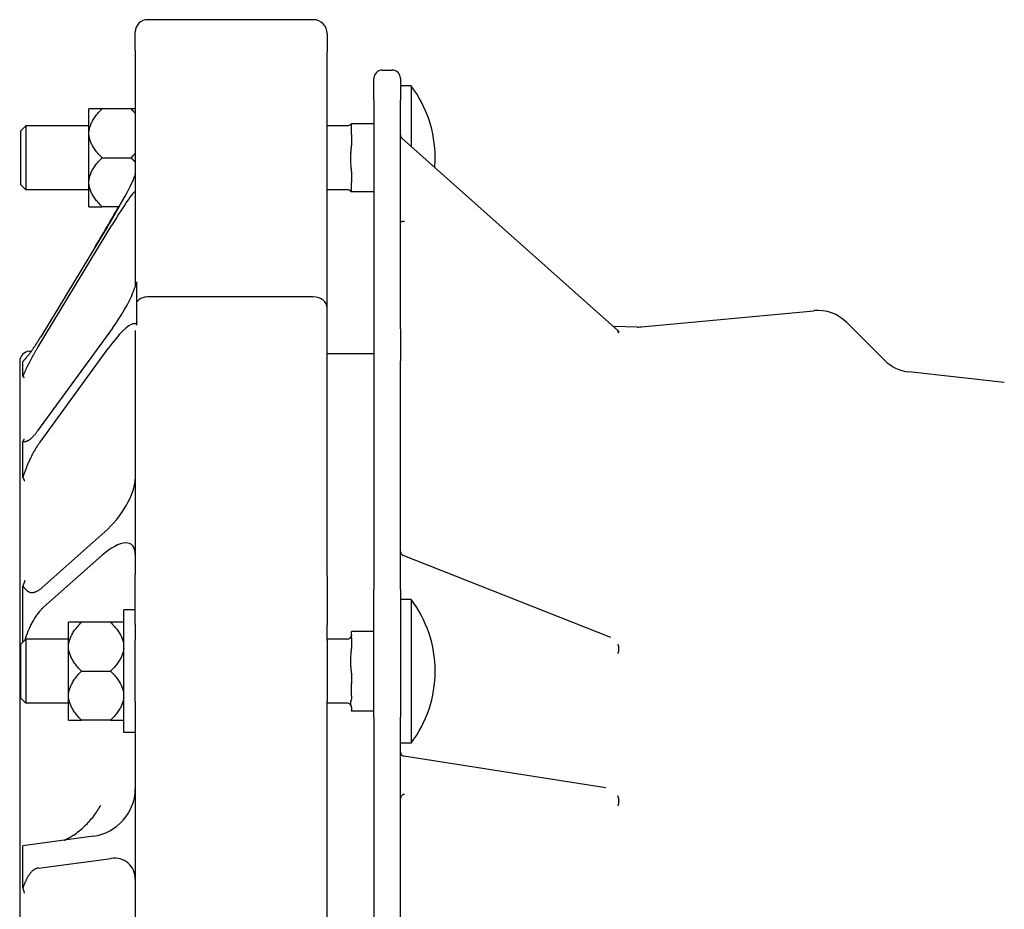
# Model space of a CAD drawing. Header units: millimetres. Extents: x -65 to 4199, y -78 to 1087.
# Tile 8 of 11: x 420 to 662, y 869 to 1087. Entities that reach past the tile are written whole.
import ezdxf

# ---------------------------------------------------------------- set-up
doc = ezdxf.new("R2010")
doc.units = ezdxf.units.MM
doc.layers.add('DETAIL', color=2, linetype='Continuous')

msp = doc.modelspace()

# ---------------------------------------------------------------- linework, layer by layer
at = {"layer": 'DETAIL'}
for p, q in [((492.31, 1086.58), (451.71, 1086.58)), ((448.71, 1079.03), (448.71, 1083.58)), ((495.71, 1083.18), (495.71, 1078.7)), ((448.71, 1079.03), (448.71, 1021.18)), ((495.71, 1015.9), (495.71, 1078.7)), ((509.16, 1074.23), (511.66, 1074.23)), ((507.16, 1066.88), (507.16, 1072.23)), ((513.66, 1072.23), (513.66, 1066.88)), ((516.27, 1070.34), (513.66, 1070.34)), ((516.27, 1070.34), (516.27, 1055.56)), ((507.16, 1066.88), (507.16, 946.99)), ((513.66, 1010.86), (513.66, 1066.88)), ((440.58, 1064.73), (437.38, 1064.73)), ((437.38, 1059.12), (437.38, 1064.73)), ((447.68, 1064.73), (440.58, 1064.73)), ((448.71, 1064.73), (447.68, 1064.73)), ((501.66, 1061.1), (501.66, 1061.05)), ((501.66, 1061.1), (501.66, 1061.1)), ((507.16, 1061.1), (501.66, 1061.1)), ((501.66, 1060.93), (501.66, 1060.88)), ((420.66, 1059.37), (421.88, 1060.59)), ((420.66, 1046.11), (420.66, 1059.37)), ((421.88, 1060.59), (421.88, 1044.89)), ((437.38, 1060.59), (421.88, 1060.59)), ((437.38, 1058.36), (437.38, 1059.12)), ((500.66, 1060.59), (495.71, 1060.59)), ((501.66, 1058.43), (501.66, 1060.88)), ((437.38, 1047.12), (437.38, 1058.36)), ((501.66, 1058.43), (501.66, 1055.78)), ((566.87, 1010.44), (513.99, 1057.59)), ((440.58, 1052.74), (447.68, 1052.74)), ((501.66, 1049.38), (501.66, 1046.73)), ((437.38, 1046.36), (437.38, 1047.12)), ((501.66, 1044.38), (501.66, 1046.73)), ((420.66, 1046.11), (421.88, 1044.89)), ((437.38, 1044.89), (421.88, 1044.89)), ((437.38, 1040.74), (437.38, 1046.36)), ((500.66, 1044.89), (495.71, 1044.89)), ((507.16, 1044.38), (501.66, 1044.38)), ((437.38, 1040.74), (440.58, 1040.74)), ((444.77, 1040.74), (440.58, 1040.74)), ((424.9, 1006.4), (442.96, 1036.21)), ((441.82, 1035.73), (425.55, 1008.87)), ((449.13, 1021.98), (449.13, 1022.37)), ((448.71, 1021.28), (448.71, 1021.28)), ((449.13, 1017.46), (449.13, 1021.98)), ((492.31, 1018.65), (451.71, 1018.65)), ((449.13, 1012.41), (449.13, 1017.46)), ((495.71, 950.35), (495.71, 1015.9)), ((572.71, 1011.33), (614.91, 1015.29)), ((443.13, 1010.99), (424.8, 985.82)), ((448.71, 1010.46), (448.71, 950.67)), ((449.13, 1011.72), (449.13, 1012.41)), ((571.6, 1011.29), (565.81, 1011.39)), ((632.16, 1003.16), (622.92, 1012.41)), ((567.16, 1010.01), (567.16, 1010)), ((567.16, 1010), (567.16, 1009.99)), ((425.39, 983.1), (442.1, 1006.05)), ((422.83, 1005.37), (423.29, 1005.39)), ((507.16, 1004.73), (495.71, 1004.73)), ((420.41, 1002.8), (420.41, 738.65)), ((421.15, 1000.9), (421.15, 1002.77)), ((421.15, 999.21), (421.15, 1000.9)), ((513.66, 946.99), (513.66, 1003.01)), ((661.52, 997.7), (638.13, 1000.3)), ((421.15, 979.03), (421.15, 983.22)), ((421.15, 974.43), (421.15, 979.03)), ((441.27, 961.08), (425.86, 947.42)), ((426.28, 942.67), (440.54, 955.32)), ((565.18, 935.26), (514.29, 955.34)), ((448.71, 938.4), (448.71, 950.67)), ((495.71, 950.35), (495.71, 938.28)), ((421.15, 940.67), (421.15, 947.83)), ((507.16, 915.69), (507.16, 946.99)), ((513.66, 946.99), (513.66, 915.69)), ((516.27, 944.57), (513.66, 944.57)), ((516.27, 944.57), (516.27, 909.37)), ((421.15, 934.09), (421.15, 940.67)), ((445.88, 911.97), (445.88, 941.97)), ((448.71, 941.97), (445.88, 941.97)), ((435.58, 938.97), (432.38, 938.97)), ((432.38, 933.35), (432.38, 938.97)), ((442.68, 938.97), (435.58, 938.97)), ((445.88, 938.97), (442.68, 938.97)), ((448.71, 938.4), (448.71, 934.6)), ((495.71, 934.47), (495.71, 938.28)), ((501.66, 935.07), (501.66, 936.73)), ((507.16, 936.73), (501.66, 936.73)), ((420.66, 933.6), (421.88, 934.82)), ((420.66, 920.34), (420.66, 933.6)), ((421.88, 934.82), (421.88, 919.12)), ((432.38, 934.82), (421.88, 934.82)), ((432.38, 932.59), (432.38, 933.35)), ((448.71, 919.52), (448.71, 934.6)), ((500.66, 934.82), (495.71, 934.82)), ((495.71, 934.47), (495.71, 919.64)), ((501.66, 935.07), (501.66, 932.55)), ((432.38, 921.35), (432.38, 932.59)), ((567.16, 932.38), (567.16, 932.44)), ((567.16, 932.31), (567.16, 932.38)), ((435.58, 926.97), (442.68, 926.97)), ((501.66, 926.45), (501.66, 923.93)), ((501.66, 920.91), (501.66, 923.93)), ((432.38, 920.59), (432.38, 921.35)), ((420.66, 920.34), (421.88, 919.12)), ((432.38, 919.12), (421.88, 919.12)), ((432.38, 914.98), (432.38, 920.59)), ((448.71, 919.52), (448.71, 824.19)), ((495.71, 815.27), (495.71, 919.64)), ((500.66, 919.12), (495.71, 919.12)), ((501.66, 920.91), (501.66, 920.1)), ((501.66, 918.14), (501.66, 917.33)), ((501.66, 917.21), (501.66, 917.33)), ((507.16, 917.21), (501.66, 917.21)), ((432.38, 914.98), (435.58, 914.98)), ((442.68, 914.98), (435.58, 914.98)), ((442.68, 914.98), (445.88, 914.98)), ((507.16, 915.69), (507.16, 721.71)), ((513.66, 825.05), (513.66, 915.69)), ((448.71, 911.97), (445.88, 911.97)), ((516.27, 909.37), (513.66, 909.37)), ((563.95, 898.44), (514.5, 906.17)), ((567.16, 895.22), (567.16, 895.15)), ((567.16, 895.15), (567.16, 895.08)), ((438.51, 886.53), (421.15, 884.22)), ((421.15, 881.23), (421.15, 884.22)), ((421.15, 873.88), (421.15, 881.23)), ((425.01, 878.75), (442.77, 881.12))]:
    msp.add_line(p, q, dxfattribs=at)
at = {"layer": 'DETAIL', "flags": 128}
for points in [[(437.38, 1059.12), (437.4, 1059.34), (437.43, 1059.56), (437.47, 1059.79), (437.52, 1060.01), (437.58, 1060.24), (437.65, 1060.46), (437.73, 1060.69), (437.82, 1060.91), (437.91, 1061.14), (438.02, 1061.36), (438.14, 1061.59), (438.26, 1061.82), (438.4, 1062.05), (438.54, 1062.29), (438.7, 1062.52), (438.87, 1062.76), (439.04, 1062.99), (439.23, 1063.23), (439.43, 1063.48), (439.63, 1063.72), (439.85, 1063.97), (440.08, 1064.22), (440.33, 1064.48), (440.58, 1064.73)], [(447.68, 1064.73), (447.73, 1064.69), (447.77, 1064.64), (447.82, 1064.59), (447.87, 1064.54), (447.91, 1064.5), (447.96, 1064.45), (448, 1064.4), (448.05, 1064.36), (448.09, 1064.31), (448.14, 1064.26), (448.18, 1064.22), (448.22, 1064.17), (448.26, 1064.12), (448.31, 1064.08), (448.35, 1064.03), (448.39, 1063.99), (448.43, 1063.94), (448.47, 1063.89), (448.51, 1063.85), (448.55, 1063.8), (448.59, 1063.76), (448.63, 1063.71), (448.67, 1063.67), (448.71, 1063.62)], [(501.66, 1060.93), (501.65, 1060.93), (501.64, 1060.94), (501.62, 1060.94), (501.6, 1060.95), (501.58, 1060.95), (501.56, 1060.96), (501.53, 1060.96), (501.51, 1060.97), (501.49, 1060.97), (501.47, 1060.98), (501.46, 1060.98), (501.46, 1060.99), (501.46, 1060.99), (501.47, 1061), (501.49, 1061), (501.51, 1061.01), (501.53, 1061.01), (501.56, 1061.02), (501.58, 1061.02), (501.6, 1061.03), (501.62, 1061.03), (501.64, 1061.04), (501.65, 1061.04), (501.66, 1061.05)], [(440.58, 1052.74), (440.33, 1053), (440.08, 1053.25), (439.85, 1053.5), (439.63, 1053.75), (439.43, 1053.99), (439.23, 1054.24), (439.04, 1054.48), (438.87, 1054.72), (438.7, 1054.95), (438.54, 1055.19), (438.4, 1055.42), (438.26, 1055.65), (438.14, 1055.88), (438.02, 1056.11), (437.91, 1056.33), (437.82, 1056.56), (437.73, 1056.79), (437.65, 1057.01), (437.58, 1057.24), (437.52, 1057.46), (437.47, 1057.68), (437.43, 1057.91), (437.4, 1058.13), (437.38, 1058.36)], [(448.71, 1053.85), (448.67, 1053.81), (448.63, 1053.76), (448.59, 1053.72), (448.55, 1053.67), (448.51, 1053.62), (448.47, 1053.58), (448.43, 1053.53), (448.39, 1053.49), (448.35, 1053.44), (448.31, 1053.39), (448.26, 1053.35), (448.22, 1053.3), (448.18, 1053.26), (448.14, 1053.21), (448.09, 1053.16), (448.05, 1053.12), (448, 1053.07), (447.96, 1053.02), (447.91, 1052.98), (447.87, 1052.93), (447.82, 1052.88), (447.77, 1052.83), (447.73, 1052.79), (447.68, 1052.74)], [(501.66, 1049.38), (501.65, 1049.64), (501.64, 1049.92), (501.62, 1050.19), (501.6, 1050.45), (501.58, 1050.7), (501.56, 1050.97), (501.53, 1051.24), (501.51, 1051.52), (501.49, 1051.79), (501.47, 1052.06), (501.46, 1052.33), (501.46, 1052.58), (501.46, 1052.84), (501.47, 1053.1), (501.49, 1053.38), (501.51, 1053.65), (501.53, 1053.92), (501.56, 1054.2), (501.58, 1054.46), (501.6, 1054.72), (501.62, 1054.98), (501.64, 1055.25), (501.65, 1055.52), (501.66, 1055.78)], [(437.38, 1047.12), (437.4, 1047.35), (437.43, 1047.57), (437.47, 1047.79), (437.52, 1048.02), (437.58, 1048.24), (437.65, 1048.47), (437.73, 1048.69), (437.82, 1048.92), (437.91, 1049.14), (438.02, 1049.37), (438.14, 1049.6), (438.26, 1049.83), (438.4, 1050.06), (438.54, 1050.29), (438.7, 1050.53), (438.87, 1050.76), (439.04, 1051), (439.23, 1051.24), (439.43, 1051.48), (439.63, 1051.73), (439.85, 1051.98), (440.08, 1052.23), (440.33, 1052.48), (440.58, 1052.74)], [(447.68, 1052.74), (447.73, 1052.69), (447.77, 1052.64), (447.82, 1052.6), (447.87, 1052.55), (447.91, 1052.5), (447.96, 1052.45), (448, 1052.41), (448.05, 1052.36), (448.09, 1052.31), (448.14, 1052.27), (448.18, 1052.22), (448.22, 1052.18), (448.26, 1052.13), (448.31, 1052.08), (448.35, 1052.04), (448.39, 1051.99), (448.43, 1051.94), (448.47, 1051.9), (448.51, 1051.85), (448.55, 1051.81), (448.59, 1051.76), (448.63, 1051.72), (448.67, 1051.67), (448.71, 1051.63)], [(440.58, 1040.74), (440.33, 1041), (440.08, 1041.26), (439.85, 1041.51), (439.63, 1041.75), (439.43, 1042), (439.23, 1042.24), (439.04, 1042.48), (438.87, 1042.72), (438.7, 1042.96), (438.54, 1043.19), (438.4, 1043.42), (438.26, 1043.65), (438.14, 1043.88), (438.02, 1044.11), (437.91, 1044.34), (437.82, 1044.57), (437.73, 1044.79), (437.65, 1045.02), (437.58, 1045.24), (437.52, 1045.47), (437.47, 1045.69), (437.43, 1045.91), (437.4, 1046.14), (437.38, 1046.36)], [(501.46, 1044.49), (501.46, 1044.48), (501.47, 1044.48), (501.47, 1044.48), (501.48, 1044.48), (501.49, 1044.48), (501.5, 1044.47), (501.51, 1044.47), (501.52, 1044.47), (501.53, 1044.47), (501.54, 1044.46), (501.55, 1044.46), (501.56, 1044.46), (501.58, 1044.46), (501.59, 1044.45), (501.6, 1044.45), (501.61, 1044.45), (501.62, 1044.45), (501.63, 1044.44), (501.64, 1044.44), (501.64, 1044.44), (501.65, 1044.44), (501.65, 1044.43), (501.66, 1044.43), (501.66, 1044.43)], [(514.66, 1037.18), (514.59, 1037.17), (514.53, 1037.17), (514.46, 1037.16), (514.4, 1037.15), (514.34, 1037.14), (514.28, 1037.13), (514.22, 1037.12), (514.16, 1037.11), (514.1, 1037.1), (514.05, 1037.09), (514, 1037.08), (513.95, 1037.07), (513.91, 1037.06), (513.87, 1037.05), (513.83, 1037.03), (513.79, 1037.02), (513.76, 1037.01), (513.74, 1037), (513.71, 1036.99), (513.69, 1036.98), (513.68, 1036.97), (513.67, 1036.96), (513.66, 1036.95), (513.66, 1036.94)], [(448.15, 1019.73), (448.21, 1019.88), (448.26, 1020.02), (448.32, 1020.17), (448.37, 1020.3), (448.42, 1020.44), (448.47, 1020.56), (448.52, 1020.69), (448.56, 1020.81), (448.61, 1020.92), (448.65, 1021.03), (448.69, 1021.13), (448.73, 1021.23), (448.77, 1021.32), (448.8, 1021.41), (448.84, 1021.49), (448.87, 1021.57), (448.91, 1021.64), (448.94, 1021.7), (448.97, 1021.76), (449, 1021.81), (449.03, 1021.86), (449.06, 1021.91), (449.09, 1021.95), (449.13, 1021.98)], [(449.13, 1012.41), (449.09, 1012.36), (449.06, 1012.31), (449.03, 1012.27), (449, 1012.24), (448.97, 1012.2), (448.94, 1012.18), (448.91, 1012.15), (448.87, 1012.13), (448.84, 1012.11), (448.81, 1012.1), (448.77, 1012.08), (448.73, 1012.07), (448.69, 1012.07), (448.65, 1012.06), (448.61, 1012.05), (448.56, 1012.05), (448.52, 1012.05), (448.47, 1012.05), (448.42, 1012.04), (448.37, 1012.04), (448.31, 1012.04), (448.26, 1012.04), (448.2, 1012.04), (448.14, 1012.04)], [(513.66, 1010.86), (513.66, 1010.56), (513.66, 1010.27), (513.66, 1009.97), (513.66, 1009.68), (513.66, 1009.38), (513.66, 1009.09), (513.66, 1008.79), (513.66, 1008.5), (513.66, 1008.21), (513.66, 1007.91), (513.65, 1007.62), (513.65, 1007.33), (513.65, 1007.04), (513.65, 1006.75), (513.65, 1006.46), (513.66, 1006.16), (513.66, 1005.86), (513.66, 1005.56), (513.66, 1005.25), (513.66, 1004.94), (513.66, 1004.62), (513.66, 1004.31), (513.66, 1003.99), (513.66, 1003.66), (513.66, 1003.34), (513.66, 1003.01)], [(566.87, 1010.44), (566.96, 1010.38), (567.03, 1010.33), (567.08, 1010.31), (567.09, 1010.3)], [(567.16, 1010.01), (567.16, 1010.02), (567.16, 1010.03), (567.15, 1010.03), (567.15, 1010.04), (567.15, 1010.06), (567.14, 1010.07), (567.13, 1010.08), (567.13, 1010.09), (567.12, 1010.11), (567.11, 1010.12), (567.1, 1010.14), (567.09, 1010.16), (567.08, 1010.17), (567.06, 1010.19), (567.05, 1010.21), (567.04, 1010.23), (567.02, 1010.25), (567, 1010.27), (566.99, 1010.29), (566.97, 1010.32), (566.95, 1010.34), (566.93, 1010.36), (566.91, 1010.39), (566.89, 1010.41)], [(422.71, 1004.6), (422.81, 1004.73), (422.91, 1004.87), (423.02, 1005.01), (423.13, 1005.16), (423.24, 1005.32), (423.35, 1005.47), (423.46, 1005.64), (423.58, 1005.8), (423.69, 1005.97), (423.81, 1006.14), (423.93, 1006.32), (424.05, 1006.5), (424.17, 1006.68), (424.29, 1006.87), (424.42, 1007.06), (424.54, 1007.25), (424.67, 1007.45), (424.79, 1007.65), (424.92, 1007.84), (425.04, 1008.05), (425.17, 1008.25), (425.3, 1008.46), (425.42, 1008.66), (425.55, 1008.87)], [(566.89, 1010.07), (566.91, 1010.05), (566.93, 1010.04), (566.95, 1010.03), (566.97, 1010.02), (566.99, 1010.01), (567, 1010), (567.02, 1009.99), (567.04, 1009.98), (567.05, 1009.98), (567.06, 1009.97), (567.08, 1009.97), (567.09, 1009.96), (567.1, 1009.96), (567.11, 1009.96), (567.12, 1009.96), (567.13, 1009.96), (567.13, 1009.96), (567.14, 1009.96), (567.15, 1009.96), (567.15, 1009.97), (567.15, 1009.97), (567.16, 1009.98), (567.16, 1009.98), (567.16, 1009.99)], [(424.9, 1006.4), (424.8, 1006.24), (424.71, 1006.07), (424.61, 1005.91), (424.51, 1005.75), (424.42, 1005.59), (424.32, 1005.42), (424.23, 1005.26), (424.13, 1005.1), (424.04, 1004.93), (423.94, 1004.77), (423.85, 1004.6), (423.76, 1004.44), (423.66, 1004.27), (423.57, 1004.11), (423.48, 1003.94), (423.39, 1003.78), (423.3, 1003.61), (423.21, 1003.45), (423.13, 1003.29), (423.04, 1003.12), (422.96, 1002.96), (422.87, 1002.8), (422.79, 1002.65), (422.71, 1002.49)], [(421.15, 1002.77), (421.19, 1002.82), (421.24, 1002.87), (421.28, 1002.93), (421.33, 1002.98), (421.38, 1003.03), (421.43, 1003.09), (421.49, 1003.15), (421.54, 1003.21), (421.6, 1003.27), (421.66, 1003.33), (421.71, 1003.4), (421.78, 1003.47), (421.84, 1003.54), (421.91, 1003.62), (421.97, 1003.69), (422.04, 1003.78), (422.11, 1003.86), (422.19, 1003.95), (422.27, 1004.04), (422.34, 1004.14), (422.43, 1004.24), (422.52, 1004.35), (422.61, 1004.47), (422.71, 1004.6)], [(422.71, 1002.49), (422.61, 1002.29), (422.51, 1002.1), (422.42, 1001.92), (422.33, 1001.74), (422.25, 1001.57), (422.18, 1001.42), (422.1, 1001.26), (422.03, 1001.11), (421.96, 1000.97), (421.89, 1000.82), (421.83, 1000.68), (421.76, 1000.55), (421.7, 1000.42), (421.64, 1000.29), (421.58, 1000.16), (421.53, 1000.04), (421.47, 999.93), (421.42, 999.81), (421.37, 999.7), (421.32, 999.6), (421.28, 999.49), (421.23, 999.39), (421.19, 999.3), (421.15, 999.21)], [(421.15, 999.21), (421.17, 999.19), (421.2, 999.18), (421.23, 999.17), (421.25, 999.15), (421.27, 999.14), (421.29, 999.12), (421.31, 999.11), (421.33, 999.1), (421.35, 999.09), (421.36, 999.07), (421.37, 999.06), (421.39, 999.05), (421.4, 999.04), (421.41, 999.03), (421.42, 999.02), (421.43, 999.01), (421.44, 999), (421.44, 998.99), (421.45, 998.98), (421.45, 998.97), (421.46, 998.96), (421.46, 998.95), (421.47, 998.95), (421.47, 998.94)], [(421.46, 983.92), (421.45, 983.9), (421.45, 983.88), (421.44, 983.85), (421.44, 983.83), (421.43, 983.81), (421.43, 983.78), (421.42, 983.75), (421.41, 983.73), (421.4, 983.7), (421.39, 983.67), (421.38, 983.65), (421.37, 983.62), (421.36, 983.59), (421.34, 983.56), (421.33, 983.53), (421.31, 983.49), (421.3, 983.46), (421.28, 983.43), (421.26, 983.4), (421.24, 983.36), (421.22, 983.33), (421.2, 983.29), (421.17, 983.26), (421.15, 983.22)], [(422.71, 983.63), (422.79, 983.68), (422.87, 983.74), (422.95, 983.8), (423.03, 983.86), (423.11, 983.93), (423.19, 984), (423.28, 984.07), (423.36, 984.15), (423.45, 984.23), (423.54, 984.31), (423.62, 984.4), (423.71, 984.49), (423.8, 984.59), (423.89, 984.68), (423.98, 984.78), (424.07, 984.89), (424.16, 984.99), (424.25, 985.1), (424.34, 985.22), (424.43, 985.33), (424.53, 985.45), (424.62, 985.57), (424.71, 985.69), (424.8, 985.82)], [(421.15, 983.22), (421.19, 983.22), (421.23, 983.22), (421.28, 983.22), (421.32, 983.22), (421.37, 983.23), (421.42, 983.23), (421.47, 983.23), (421.52, 983.23), (421.58, 983.24), (421.64, 983.24), (421.7, 983.25), (421.76, 983.26), (421.82, 983.27), (421.89, 983.28), (421.95, 983.3), (422.02, 983.32), (422.09, 983.34), (422.17, 983.36), (422.25, 983.4), (422.33, 983.43), (422.42, 983.47), (422.51, 983.52), (422.61, 983.57), (422.71, 983.63)], [(425.39, 983.1), (425.27, 982.93), (425.15, 982.76), (425.03, 982.59), (424.91, 982.42), (424.8, 982.24), (424.68, 982.06), (424.56, 981.87), (424.44, 981.69), (424.32, 981.5), (424.21, 981.3), (424.09, 981.11), (423.98, 980.91), (423.87, 980.72), (423.75, 980.51), (423.64, 980.31), (423.53, 980.11), (423.42, 979.9), (423.32, 979.69), (423.21, 979.49), (423.11, 979.28), (423, 979.07), (422.9, 978.85), (422.8, 978.64), (422.71, 978.43)], [(422.71, 978.43), (422.61, 978.21), (422.51, 977.99), (422.43, 977.78), (422.34, 977.59), (422.26, 977.39), (422.19, 977.2), (422.11, 977.02), (422.04, 976.83), (421.97, 976.65), (421.9, 976.48), (421.83, 976.3), (421.77, 976.13), (421.71, 975.97), (421.65, 975.8), (421.59, 975.65), (421.53, 975.49), (421.48, 975.34), (421.43, 975.2), (421.38, 975.06), (421.33, 974.92), (421.28, 974.79), (421.23, 974.66), (421.19, 974.54), (421.15, 974.43)], [(421.15, 974.43), (421.18, 974.39), (421.21, 974.35), (421.23, 974.31), (421.26, 974.27), (421.29, 974.23), (421.31, 974.19), (421.34, 974.15), (421.36, 974.11), (421.38, 974.08), (421.4, 974.04), (421.42, 974.01), (421.43, 973.97), (421.45, 973.94), (421.46, 973.91), (421.47, 973.87), (421.49, 973.84), (421.5, 973.81), (421.51, 973.78), (421.52, 973.75), (421.52, 973.72), (421.53, 973.7), (421.54, 973.67), (421.54, 973.64), (421.55, 973.62)], [(421.64, 949.18), (421.63, 949.15), (421.62, 949.11), (421.62, 949.07), (421.61, 949.03), (421.6, 948.99), (421.59, 948.95), (421.58, 948.9), (421.57, 948.85), (421.55, 948.8), (421.54, 948.75), (421.52, 948.7), (421.51, 948.64), (421.49, 948.59), (421.46, 948.53), (421.44, 948.47), (421.42, 948.4), (421.39, 948.34), (421.36, 948.27), (421.33, 948.2), (421.3, 948.13), (421.26, 948.06), (421.23, 947.99), (421.19, 947.91), (421.15, 947.83)], [(421.15, 947.83), (421.19, 947.78), (421.23, 947.73), (421.28, 947.68), (421.33, 947.62), (421.38, 947.57), (421.43, 947.51), (421.48, 947.44), (421.54, 947.38), (421.59, 947.31), (421.65, 947.25), (421.71, 947.18), (421.77, 947.11), (421.84, 947.04), (421.91, 946.98), (421.97, 946.91), (422.05, 946.84), (422.12, 946.78), (422.2, 946.72), (422.27, 946.66), (422.35, 946.6), (422.44, 946.54), (422.52, 946.49), (422.61, 946.44), (422.7, 946.4)], [(422.7, 946.4), (422.82, 946.35), (422.93, 946.31), (423.05, 946.28), (423.17, 946.26), (423.29, 946.25), (423.41, 946.24), (423.54, 946.25), (423.66, 946.26), (423.79, 946.28), (423.92, 946.3), (424.06, 946.34), (424.19, 946.38), (424.33, 946.43), (424.46, 946.48), (424.6, 946.55), (424.74, 946.62), (424.88, 946.69), (425.02, 946.78), (425.16, 946.87), (425.3, 946.96), (425.44, 947.07), (425.58, 947.18), (425.72, 947.29), (425.86, 947.42)], [(426.28, 942.67), (426.12, 942.52), (425.95, 942.37), (425.79, 942.21), (425.63, 942.04), (425.47, 941.86), (425.31, 941.68), (425.15, 941.49), (425, 941.3), (424.84, 941.1), (424.68, 940.89), (424.53, 940.67), (424.37, 940.45), (424.22, 940.23), (424.07, 940), (423.92, 939.76), (423.78, 939.51), (423.63, 939.27), (423.49, 939.01), (423.35, 938.75), (423.22, 938.49), (423.08, 938.22), (422.95, 937.95), (422.83, 937.67), (422.7, 937.39)], [(432.38, 933.35), (432.4, 933.57), (432.43, 933.8), (432.47, 934.02), (432.52, 934.24), (432.58, 934.47), (432.65, 934.69), (432.73, 934.92), (432.82, 935.14), (432.91, 935.37), (433.02, 935.6), (433.14, 935.83), (433.26, 936.05), (433.4, 936.29), (433.54, 936.52), (433.7, 936.75), (433.87, 936.99), (434.04, 937.23), (434.23, 937.47), (434.43, 937.71), (434.63, 937.95), (434.85, 938.2), (435.08, 938.45), (435.33, 938.71), (435.58, 938.97)], [(442.68, 938.97), (442.93, 938.71), (443.17, 938.45), (443.4, 938.2), (443.62, 937.95), (443.83, 937.71), (444.03, 937.47), (444.21, 937.23), (444.39, 936.99), (444.56, 936.75), (444.71, 936.52), (444.86, 936.29), (444.99, 936.05), (445.12, 935.83), (445.24, 935.6), (445.34, 935.37), (445.44, 935.14), (445.53, 934.92), (445.61, 934.69), (445.68, 934.47), (445.74, 934.24), (445.79, 934.02), (445.83, 933.8), (445.86, 933.57), (445.88, 933.35)], [(422.7, 937.39), (422.65, 937.26), (422.59, 937.14), (422.54, 937.01), (422.49, 936.89), (422.44, 936.76), (422.39, 936.64), (422.34, 936.52), (422.3, 936.4), (422.25, 936.28), (422.2, 936.16), (422.16, 936.04), (422.12, 935.92), (422.07, 935.8), (422.03, 935.69), (421.99, 935.57), (421.95, 935.46), (421.91, 935.34), (421.87, 935.23), (421.83, 935.12), (421.79, 935.01), (421.75, 934.9), (421.72, 934.8), (421.68, 934.69), (421.64, 934.59)], [(501.66, 935.81), (501.66, 935.8), (501.66, 935.79), (501.66, 935.79), (501.66, 935.78), (501.66, 935.77), (501.66, 935.76), (501.66, 935.76), (501.66, 935.75), (501.66, 935.74), (501.66, 935.74), (501.65, 935.73), (501.65, 935.72), (501.65, 935.72), (501.65, 935.71), (501.65, 935.7), (501.65, 935.69), (501.65, 935.69), (501.65, 935.68), (501.65, 935.67), (501.65, 935.67), (501.64, 935.66), (501.64, 935.65), (501.64, 935.64), (501.64, 935.64)], [(567.16, 932.44), (567.16, 932.49), (567.16, 932.54), (567.15, 932.59), (567.15, 932.63), (567.15, 932.68), (567.14, 932.73), (567.13, 932.78), (567.13, 932.83), (567.12, 932.88), (567.11, 932.93), (567.1, 932.98), (567.09, 933.03), (567.08, 933.08), (567.06, 933.12), (567.05, 933.17), (567.04, 933.22), (567.02, 933.27), (567, 933.32), (566.99, 933.37), (566.97, 933.42), (566.95, 933.47), (566.93, 933.51), (566.91, 933.56), (566.89, 933.61)], [(435.58, 926.97), (435.33, 927.23), (435.08, 927.48), (434.85, 927.73), (434.63, 927.98), (434.43, 928.23), (434.23, 928.47), (434.04, 928.71), (433.87, 928.95), (433.7, 929.18), (433.54, 929.42), (433.4, 929.65), (433.26, 929.88), (433.14, 930.11), (433.02, 930.34), (432.91, 930.57), (432.82, 930.79), (432.73, 931.02), (432.65, 931.24), (432.58, 931.47), (432.52, 931.69), (432.47, 931.92), (432.43, 932.14), (432.4, 932.36), (432.38, 932.59)], [(445.88, 932.59), (445.86, 932.36), (445.83, 932.14), (445.79, 931.92), (445.74, 931.69), (445.68, 931.47), (445.61, 931.24), (445.53, 931.02), (445.44, 930.79), (445.34, 930.57), (445.24, 930.34), (445.12, 930.11), (444.99, 929.88), (444.86, 929.65), (444.71, 929.42), (444.56, 929.18), (444.39, 928.95), (444.21, 928.71), (444.03, 928.47), (443.83, 928.23), (443.62, 927.98), (443.4, 927.73), (443.17, 927.48), (442.93, 927.23), (442.68, 926.97)], [(501.66, 926.45), (501.65, 926.7), (501.64, 926.96), (501.62, 927.22), (501.6, 927.46), (501.58, 927.71), (501.56, 927.96), (501.53, 928.22), (501.51, 928.48), (501.49, 928.74), (501.47, 929), (501.46, 929.25), (501.46, 929.5), (501.46, 929.74), (501.47, 929.99), (501.49, 930.25), (501.51, 930.51), (501.53, 930.77), (501.56, 931.03), (501.58, 931.29), (501.6, 931.53), (501.62, 931.78), (501.64, 932.04), (501.65, 932.3), (501.66, 932.55)], [(566.89, 931.36), (566.91, 931.39), (566.93, 931.42), (566.95, 931.46), (566.97, 931.49), (566.99, 931.52), (567, 931.56), (567.02, 931.59), (567.04, 931.63), (567.05, 931.67), (567.06, 931.71), (567.08, 931.75), (567.09, 931.79), (567.1, 931.83), (567.11, 931.87), (567.12, 931.91), (567.13, 931.95), (567.13, 932), (567.14, 932.04), (567.15, 932.08), (567.15, 932.13), (567.15, 932.17), (567.16, 932.22), (567.16, 932.27), (567.16, 932.31)], [(432.38, 921.35), (432.4, 921.58), (432.43, 921.8), (432.47, 922.03), (432.52, 922.25), (432.58, 922.47), (432.65, 922.7), (432.73, 922.92), (432.82, 923.15), (432.91, 923.38), (433.02, 923.6), (433.14, 923.83), (433.26, 924.06), (433.4, 924.29), (433.54, 924.52), (433.7, 924.76), (433.87, 924.99), (434.04, 925.23), (434.23, 925.47), (434.43, 925.72), (434.63, 925.96), (434.85, 926.21), (435.08, 926.46), (435.33, 926.71), (435.58, 926.97)], [(442.68, 926.97), (442.93, 926.71), (443.17, 926.46), (443.4, 926.21), (443.62, 925.96), (443.83, 925.72), (444.03, 925.47), (444.21, 925.23), (444.39, 924.99), (444.56, 924.76), (444.71, 924.52), (444.86, 924.29), (444.99, 924.06), (445.12, 923.83), (445.24, 923.6), (445.34, 923.38), (445.44, 923.15), (445.53, 922.92), (445.61, 922.7), (445.68, 922.47), (445.74, 922.25), (445.79, 922.03), (445.83, 921.8), (445.86, 921.58), (445.88, 921.35)], [(435.58, 914.98), (435.33, 915.23), (435.08, 915.49), (434.85, 915.74), (434.63, 915.99), (434.43, 916.23), (434.23, 916.47), (434.04, 916.71), (433.87, 916.95), (433.7, 917.19), (433.54, 917.42), (433.4, 917.66), (433.26, 917.89), (433.14, 918.12), (433.02, 918.34), (432.91, 918.57), (432.82, 918.8), (432.73, 919.02), (432.65, 919.25), (432.58, 919.47), (432.52, 919.7), (432.47, 919.92), (432.43, 920.15), (432.4, 920.37), (432.38, 920.59)], [(445.88, 920.59), (445.86, 920.37), (445.83, 920.15), (445.79, 919.92), (445.74, 919.7), (445.68, 919.47), (445.61, 919.25), (445.53, 919.02), (445.44, 918.8), (445.34, 918.57), (445.24, 918.34), (445.12, 918.12), (444.99, 917.89), (444.86, 917.66), (444.71, 917.42), (444.56, 917.19), (444.39, 916.95), (444.21, 916.71), (444.03, 916.47), (443.83, 916.23), (443.62, 915.99), (443.4, 915.74), (443.17, 915.49), (442.93, 915.23), (442.68, 914.98)], [(501.66, 918.14), (501.65, 918.22), (501.64, 918.3), (501.62, 918.38), (501.6, 918.46), (501.58, 918.54), (501.56, 918.62), (501.53, 918.71), (501.51, 918.79), (501.49, 918.87), (501.47, 918.96), (501.46, 919.04), (501.46, 919.12), (501.46, 919.2), (501.47, 919.28), (501.49, 919.36), (501.51, 919.44), (501.53, 919.53), (501.56, 919.61), (501.58, 919.69), (501.6, 919.77), (501.62, 919.85), (501.64, 919.93), (501.65, 920.02), (501.66, 920.1)], [(514.66, 896.79), (514.59, 896.79), (514.53, 896.78), (514.46, 896.77), (514.4, 896.76), (514.34, 896.74), (514.28, 896.71), (514.22, 896.68), (514.16, 896.65), (514.1, 896.62), (514.05, 896.58), (514, 896.54), (513.95, 896.49), (513.91, 896.45), (513.87, 896.4), (513.83, 896.34), (513.79, 896.29), (513.76, 896.23), (513.74, 896.17), (513.71, 896.11), (513.69, 896.05), (513.68, 895.99), (513.67, 895.92), (513.66, 895.86), (513.66, 895.8)], [(567.16, 895.22), (567.16, 895.27), (567.16, 895.32), (567.15, 895.37), (567.15, 895.43), (567.15, 895.48), (567.14, 895.53), (567.13, 895.58), (567.13, 895.63), (567.12, 895.68), (567.11, 895.74), (567.1, 895.79), (567.09, 895.84), (567.08, 895.89), (567.06, 895.94), (567.05, 895.99), (567.04, 896.04), (567.02, 896.09), (567, 896.14), (566.99, 896.19), (566.97, 896.23), (566.95, 896.28), (566.93, 896.33), (566.91, 896.37), (566.89, 896.42)], [(566.89, 893.96), (566.91, 894), (566.93, 894.04), (566.95, 894.08), (566.97, 894.12), (566.99, 894.16), (567, 894.21), (567.02, 894.25), (567.04, 894.29), (567.05, 894.34), (567.06, 894.39), (567.08, 894.43), (567.09, 894.48), (567.1, 894.53), (567.11, 894.58), (567.12, 894.62), (567.13, 894.67), (567.13, 894.72), (567.14, 894.77), (567.15, 894.82), (567.15, 894.87), (567.15, 894.92), (567.16, 894.97), (567.16, 895.02), (567.16, 895.08)], [(433.63, 886.83), (433.98, 887.08), (434.33, 887.33), (434.67, 887.6), (435.01, 887.87), (435.34, 888.14), (435.67, 888.43), (435.99, 888.71), (436.3, 889.01), (436.6, 889.31), (436.9, 889.61), (437.19, 889.91), (437.48, 890.22), (437.75, 890.54), (438.02, 890.85), (438.28, 891.17), (438.54, 891.5), (438.79, 891.83), (439.03, 892.16), (439.26, 892.49), (439.49, 892.82), (439.7, 893.16), (439.91, 893.5), (440.11, 893.83), (440.3, 894.17)], [(431.33, 885.58), (431.43, 885.62), (431.53, 885.66), (431.63, 885.71), (431.73, 885.76), (431.83, 885.8), (431.93, 885.85), (432.03, 885.9), (432.12, 885.95), (432.22, 886), (432.32, 886.05), (432.42, 886.1), (432.51, 886.15), (432.61, 886.2), (432.7, 886.26), (432.8, 886.31), (432.89, 886.36), (432.99, 886.42), (433.08, 886.48), (433.17, 886.53), (433.27, 886.59), (433.36, 886.65), (433.45, 886.71), (433.54, 886.77), (433.63, 886.83)], [(425.01, 878.75), (424.91, 878.74), (424.81, 878.72), (424.7, 878.69), (424.6, 878.66), (424.5, 878.63), (424.4, 878.59), (424.3, 878.54), (424.2, 878.5), (424.1, 878.44), (424, 878.39), (423.9, 878.32), (423.81, 878.26), (423.71, 878.19), (423.61, 878.11), (423.52, 878.03), (423.42, 877.95), (423.33, 877.86), (423.24, 877.76), (423.15, 877.66), (423.06, 877.56), (422.97, 877.45), (422.88, 877.34), (422.79, 877.23), (422.71, 877.11)], [(422.71, 877.11), (422.61, 876.95), (422.51, 876.8), (422.42, 876.65), (422.33, 876.5), (422.25, 876.35), (422.18, 876.21), (422.1, 876.06), (422.03, 875.92), (421.96, 875.78), (421.89, 875.63), (421.83, 875.49), (421.76, 875.35), (421.7, 875.21), (421.64, 875.07), (421.58, 874.94), (421.53, 874.81), (421.47, 874.68), (421.42, 874.55), (421.37, 874.43), (421.32, 874.31), (421.28, 874.19), (421.23, 874.08), (421.19, 873.98), (421.15, 873.88)], [(421.15, 873.88), (421.18, 873.81), (421.2, 873.74), (421.23, 873.67), (421.25, 873.61), (421.28, 873.55), (421.3, 873.48), (421.32, 873.42), (421.34, 873.36), (421.35, 873.31), (421.37, 873.25), (421.38, 873.2), (421.4, 873.14), (421.41, 873.09), (421.42, 873.04), (421.43, 872.99), (421.44, 872.95), (421.45, 872.9), (421.46, 872.86), (421.46, 872.82), (421.47, 872.77), (421.48, 872.74), (421.48, 872.7), (421.48, 872.66), (421.49, 872.63)]]:
    msp.add_lwpolyline(points, dxfattribs=at)
at = {"layer": 'DETAIL'}
for centre, radius, start, end in [((451.71, 1083.58), 3, 90, 180), ((492.31, 1083.18), 3.4, 0, 90), ((509.16, 1072.23), 2, 90, 180), ((511.66, 1072.23), 2, 0, 90), ((492.86, 1052.72), 29.3, 0.0357, 36.9634), ((500.66, 1061.59), 1, 270, 323.2364), ((514.66, 1058.34), 1, 180, 228.2785), ((492.86, 1052.76), 29.3, 355.3777, 359.9643), ((500.66, 1043.89), 1, 36.7636, 90), ((615.85, 1005.34), 10, 45, 95.3627), ((571.78, 1021.29), 10, 269, 275.3627), ((422.98, 1002.8), 2.57, 93.2926, 180), ((639.23, 1010.24), 10, 225, 263.6568), ((514.66, 956.27), 1, 180, 248.4603), ((492.86, 926.95), 29.3, 0.0357, 36.9634), ((500.66, 935.82), 1, 270, 349.3979), ((492.86, 926.99), 29.3, 323.0366, 359.9643), ((500.66, 918.12), 1, 10.6021, 90), ((514.66, 907.16), 1, 180, 261.1136)]:
    msp.add_arc(centre, radius, start, end, dxfattribs=at)
for centre, major_axis, ratio, start_param, end_param in [((441.82, 1037.34), (6.85, 11.48), 0.062003, 4.608904, 6.1797), ((442.96, 1034.87), (5.72, 9.58), 0.062003, 6.1797, 7.750497), ((438.61, 1032.79), (10.05, 16.83), 0.062003, 4.608904, 5.241599), ((443.13, 1014.27), (5.36, 8.27), 0.188323, 4.429351, 5.548004), ((451.71, 1016.23), (-3, 0), 0.809115, 4.712389, 5.750809), ((492.31, 1015.9), (3.4, 0), 0.809115, 0, 1.570796), ((442.1, 1002.16), (6.35, 9.8), 0.188323, 0.135364, 1.287758), ((441.27, 967.43), (6.6, 8.78), 0.391048, 4.232572, 5.803368), ((440.54, 948.35), (7.25, 9.64), 0.391048, 5.803368, 7.374165), ((438.51, 896.7), (7.53, 7.86), 0.875167, 3.971862, 5.542658), ((442.77, 875.2), (4.38, 4.58), 0.875167, 5.542658, 7.113455)]:
    msp.add_ellipse(centre, major_axis=major_axis, ratio=ratio, start_param=start_param, end_param=end_param, dxfattribs=at)

doc.saveas('drawing.dxf')
